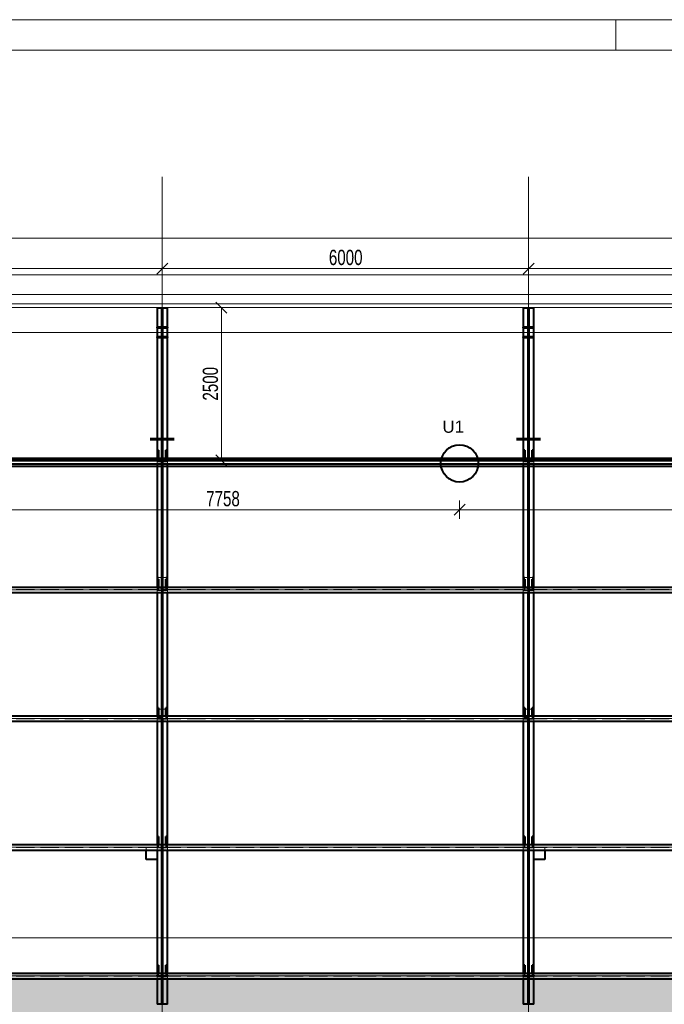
# Model space of a CAD drawing. Header units: metres. Extents: x 212 to 317, y 37 to 97.
# Tile 29 of 52: x 244 to 255, y 80 to 97. Entities that reach past the tile are written whole.
import ezdxf

# ---------------------------------------------------------------- set-up
doc = ezdxf.new("R2010")
doc.units = ezdxf.units.M
for name, pattern in [('__RA_15', [1.7, 1, -0.3, 0.1, -0.3]), ('__RA_2', [0.4, 0.3, -0.1]), ('__RA_4', [0.6, 0.3, -0.1, 0, -0.1, 0, -0.1])]:
    doc.linetypes.add(name, pattern=pattern)
for name, color, linetype, lineweight in [('OSY', 204, '__RA_15', 13), ('POPIS', 7, 'Continuous', 13), ('SRAFY', 254, 'Continuous', 18), ('Standard', 7, 'Continuous', 40), ('VYZTUZ', 11, 'Continuous', 50)]:
    doc.layers.add(name, color=color, linetype=linetype, lineweight=lineweight)
doc.styles.add('ARIAL', font='ARIAL.TTF')

msp = doc.modelspace()

# ---------------------------------------------------------------- hatches: boundary and pattern name
at = {"layer": 'Standard', "linetype": 'Continuous', "lineweight": 13}
msp.add_hatch(color=7, dxfattribs=at).paths.add_polyline_path([(225.682, 76.634), (291.2, 76.634), (288.775, 80.895), (228.108, 80.895)])

# ---------------------------------------------------------------- linework, layer by layer
at = {"layer": 'OSY', "color": 204, "linetype": 'Continuous', "lineweight": 13}
for p, q in [((246.441, 68.407), (246.441, 93.935)), ((252.441, 68.407), (252.441, 93.935)), ((217.354, 91.388), (298.452, 91.388)), ((217.354, 89.281), (298.452, 89.281)), ((217.354, 87.173), (298.452, 87.173)), ((217.354, 85.065), (298.452, 85.065)), ((217.354, 82.958), (298.452, 82.958)), ((217.354, 80.85), (298.452, 80.85))]:
    msp.add_line(p, q, dxfattribs=at)
at = {"layer": 'SRAFY', "color": 136, "linetype": 'Continuous', "lineweight": 18}
msp.add_line((253.869, 96.008), (253.869, 96.508), dxfattribs=at)
for points in [[(211.869, 37.108), (316.869, 37.108), (316.869, 96.508), (211.869, 96.508), (211.869, 37.108)], [(212.369, 37.608), (316.369, 37.608), (316.369, 96.008), (212.369, 96.008), (212.369, 37.608)]]:
    msp.add_lwpolyline(points, dxfattribs=at)
at = {"layer": 'Standard', "color": 204, "linetype": 'Continuous', "lineweight": 13}
for p, q in [((282.57, 92.008), (234.312, 92.008)), ((234.312, 91.858), (282.57, 91.858))]:
    msp.add_line(p, q, dxfattribs=at)
at = {"layer": 'Standard', "color": 7, "linetype": 'Continuous', "lineweight": 13}
msp.add_line((282.57, 91.793), (234.312, 91.793), dxfattribs=at)
at = {"layer": 'Standard', "color": 1, "linetype": 'Continuous', "lineweight": 40}
for p, q in [((246.355, 91.79), (246.355, 91.473)), ((246.355, 91.79), (246.435, 91.79)), ((246.435, 91.79), (246.447, 91.79)), ((246.435, 91.463), (246.435, 91.79)), ((246.447, 91.79), (246.527, 91.79)), ((246.447, 91.79), (246.447, 91.473)), ((246.527, 89.326), (246.527, 91.79)), ((252.355, 91.79), (252.355, 91.473)), ((252.355, 91.79), (252.435, 91.79)), ((252.435, 91.79), (252.447, 91.79)), ((252.435, 91.463), (252.435, 91.79)), ((252.447, 91.79), (252.527, 91.79)), ((252.447, 91.79), (252.447, 91.473)), ((252.527, 89.326), (252.527, 91.79)), ((246.355, 91.473), (246.355, 91.313)), ((246.355, 91.463), (246.355, 91.473)), ((246.525, 91.473), (246.355, 91.473)), ((246.355, 91.463), (246.525, 91.463)), ((246.435, 91.303), (246.435, 91.463)), ((246.447, 91.473), (246.447, 91.313)), ((246.525, 91.473), (246.525, 91.463)), ((252.355, 91.473), (252.355, 91.313)), ((252.355, 91.463), (252.355, 91.473)), ((252.525, 91.473), (252.355, 91.473)), ((252.355, 91.463), (252.525, 91.463)), ((252.435, 91.303), (252.435, 91.463)), ((252.447, 91.473), (252.447, 91.313)), ((252.525, 91.473), (252.525, 91.463)), ((246.355, 91.313), (246.355, 89.326)), ((246.525, 91.313), (246.355, 91.313)), ((246.355, 91.303), (246.355, 91.313)), ((246.355, 91.303), (246.525, 91.303)), ((246.435, 89.326), (246.435, 91.303)), ((246.447, 91.313), (246.447, 89.326)), ((246.525, 91.313), (246.525, 91.303)), ((252.355, 91.313), (252.355, 89.326)), ((252.525, 91.313), (252.355, 91.313)), ((252.355, 91.303), (252.355, 91.313)), ((252.355, 91.303), (252.525, 91.303)), ((252.435, 89.326), (252.435, 91.303)), ((252.447, 91.313), (252.447, 89.326)), ((252.525, 91.313), (252.525, 91.303)), ((246.447, 89.891), (246.435, 89.891)), ((252.447, 89.891), (252.435, 89.891)), ((246.345, 89.648), (246.345, 89.629)), ((246.537, 89.629), (246.537, 89.648)), ((252.345, 89.648), (252.345, 89.629)), ((252.537, 89.629), (252.537, 89.648)), ((246.355, 89.629), (246.345, 89.629)), ((246.345, 89.629), (246.345, 89.627)), ((246.537, 89.629), (246.527, 89.629)), ((246.537, 89.627), (246.537, 89.629)), ((252.355, 89.629), (252.345, 89.629)), ((252.345, 89.629), (252.345, 89.627)), ((252.537, 89.629), (252.527, 89.629)), ((252.537, 89.627), (252.537, 89.629)), ((240.447, 89.326), (246.435, 89.326)), ((246.373, 89.326), (246.373, 89.457)), ((246.381, 89.457), (246.373, 89.457)), ((246.381, 89.457), (246.381, 89.326)), ((246.435, 89.326), (246.435, 89.236)), ((246.447, 89.326), (252.435, 89.326)), ((246.447, 89.236), (246.447, 89.326)), ((246.509, 89.457), (246.501, 89.457)), ((246.501, 89.326), (246.501, 89.457)), ((246.509, 89.457), (246.509, 89.326)), ((252.373, 89.326), (252.373, 89.457)), ((252.381, 89.457), (252.373, 89.457)), ((252.381, 89.457), (252.381, 89.326)), ((252.435, 89.326), (252.435, 89.236)), ((252.447, 89.326), (258.435, 89.326)), ((252.447, 89.236), (252.447, 89.326)), ((252.509, 89.457), (252.501, 89.457)), ((252.501, 89.326), (252.501, 89.457)), ((252.509, 89.457), (252.509, 89.326)), ((281.117, 89.293), (235.766, 89.293)), ((281.059, 89.193), (235.824, 89.193)), ((240.447, 89.236), (246.435, 89.236)), ((246.355, 89.236), (246.355, 87.218)), ((246.447, 89.278), (246.435, 89.278)), ((246.435, 89.268), (246.447, 89.268)), ((246.435, 87.218), (246.435, 89.236)), ((246.447, 89.211), (246.435, 89.211)), ((246.447, 89.236), (246.447, 87.218)), ((246.447, 89.236), (252.435, 89.236)), ((246.527, 87.218), (246.527, 89.236)), ((252.355, 89.236), (252.355, 87.218)), ((252.447, 89.278), (252.435, 89.278)), ((252.435, 89.268), (252.447, 89.268)), ((252.435, 87.218), (252.435, 89.236)), ((252.447, 89.211), (252.435, 89.211)), ((252.447, 89.236), (252.447, 87.218)), ((252.447, 89.236), (258.435, 89.236)), ((252.527, 87.218), (252.527, 89.236)), ((246.447, 87.524), (246.435, 87.524)), ((252.447, 87.524), (252.435, 87.524)), ((246.373, 87.218), (246.373, 87.349)), ((246.381, 87.349), (246.373, 87.349)), ((246.381, 87.349), (246.381, 87.218)), ((246.509, 87.349), (246.501, 87.349)), ((246.501, 87.218), (246.501, 87.349)), ((246.509, 87.349), (246.509, 87.218)), ((252.373, 87.218), (252.373, 87.349)), ((252.381, 87.349), (252.373, 87.349)), ((252.381, 87.349), (252.381, 87.218)), ((252.509, 87.349), (252.501, 87.349)), ((252.501, 87.218), (252.501, 87.349)), ((252.509, 87.349), (252.509, 87.218)), ((240.447, 87.218), (246.435, 87.218)), ((240.447, 87.128), (246.435, 87.128)), ((246.355, 87.128), (246.355, 85.11)), ((246.435, 87.218), (246.435, 87.128)), ((246.447, 87.17), (246.435, 87.17)), ((246.435, 87.16), (246.447, 87.16)), ((246.435, 85.11), (246.435, 87.128)), ((246.447, 87.104), (246.435, 87.104)), ((246.447, 87.218), (252.435, 87.218)), ((246.447, 87.128), (246.447, 87.218)), ((246.447, 87.128), (246.447, 85.11)), ((246.447, 87.128), (252.435, 87.128)), ((246.527, 85.11), (246.527, 87.128)), ((252.355, 87.128), (252.355, 85.11)), ((252.435, 87.218), (252.435, 87.128)), ((252.447, 87.17), (252.435, 87.17)), ((252.435, 87.16), (252.447, 87.16)), ((252.435, 85.11), (252.435, 87.128)), ((252.447, 87.104), (252.435, 87.104)), ((252.447, 87.218), (258.435, 87.218)), ((252.447, 87.128), (252.447, 87.218)), ((252.447, 87.128), (252.447, 85.11)), ((252.447, 87.128), (258.435, 87.128)), ((252.527, 85.11), (252.527, 87.128)), ((246.447, 85.356), (246.435, 85.356)), ((252.447, 85.356), (252.435, 85.356)), ((246.373, 85.11), (246.373, 85.241)), ((246.381, 85.241), (246.373, 85.241)), ((246.381, 85.241), (246.381, 85.11)), ((246.509, 85.241), (246.501, 85.241)), ((246.501, 85.11), (246.501, 85.241)), ((246.509, 85.241), (246.509, 85.11)), ((252.373, 85.11), (252.373, 85.241)), ((252.381, 85.241), (252.373, 85.241)), ((252.381, 85.241), (252.381, 85.11)), ((252.509, 85.241), (252.501, 85.241)), ((252.501, 85.11), (252.501, 85.241)), ((252.509, 85.241), (252.509, 85.11)), ((240.447, 85.11), (246.435, 85.11)), ((240.447, 85.02), (246.435, 85.02)), ((246.355, 85.02), (246.355, 83.002)), ((246.435, 85.11), (246.435, 85.02)), ((246.447, 85.062), (246.435, 85.062)), ((246.435, 85.052), (246.447, 85.052)), ((246.435, 83.002), (246.435, 85.02)), ((246.447, 85.11), (252.435, 85.11)), ((246.447, 85.02), (246.447, 85.11)), ((246.447, 85.02), (246.447, 83.002)), ((246.447, 85.02), (252.435, 85.02)), ((246.527, 83.002), (246.527, 85.02)), ((252.355, 85.02), (252.355, 83.002)), ((252.435, 85.11), (252.435, 85.02)), ((252.447, 85.062), (252.435, 85.062)), ((252.435, 85.052), (252.447, 85.052)), ((252.435, 83.002), (252.435, 85.02)), ((252.447, 85.11), (258.435, 85.11)), ((252.447, 85.02), (252.447, 85.11)), ((252.447, 85.02), (252.447, 83.002)), ((252.447, 85.02), (258.435, 85.02)), ((252.527, 83.002), (252.527, 85.02)), ((246.447, 84.966), (246.435, 84.966)), ((252.447, 84.966), (252.435, 84.966)), ((246.447, 83.198), (246.435, 83.198)), ((252.447, 83.198), (252.435, 83.198)), ((246.373, 83.002), (246.373, 83.134)), ((246.381, 83.134), (246.373, 83.134)), ((246.381, 83.134), (246.381, 83.002)), ((246.509, 83.134), (246.501, 83.134)), ((246.501, 83.002), (246.501, 83.134)), ((246.509, 83.134), (246.509, 83.002)), ((252.373, 83.002), (252.373, 83.134)), ((252.381, 83.134), (252.373, 83.134)), ((252.381, 83.134), (252.381, 83.002)), ((252.509, 83.134), (252.501, 83.134)), ((252.501, 83.002), (252.501, 83.134)), ((252.509, 83.134), (252.509, 83.002)), ((240.447, 83.002), (246.435, 83.002)), ((240.447, 82.912), (246.435, 82.912)), ((246.175, 82.758), (246.175, 82.912)), ((246.355, 82.912), (246.355, 82.758)), ((246.355, 82.912), (246.355, 82.758)), ((246.435, 83.002), (246.435, 82.912)), ((246.447, 82.955), (246.435, 82.955)), ((246.435, 82.945), (246.447, 82.945)), ((246.435, 80.895), (246.435, 82.912)), ((246.447, 82.908), (246.435, 82.908)), ((246.447, 83.002), (252.435, 83.002)), ((246.447, 82.912), (246.447, 83.002)), ((246.447, 82.912), (246.447, 80.895)), ((246.447, 82.912), (252.435, 82.912)), ((246.527, 80.895), (246.527, 82.912)), ((252.355, 82.912), (252.355, 80.895)), ((252.435, 83.002), (252.435, 82.912)), ((252.447, 82.955), (252.435, 82.955)), ((252.435, 82.945), (252.447, 82.945)), ((252.435, 80.895), (252.435, 82.912)), ((252.447, 82.908), (252.435, 82.908)), ((252.447, 83.002), (258.435, 83.002)), ((252.447, 82.912), (252.447, 83.002)), ((252.447, 82.912), (252.447, 80.895)), ((252.447, 82.912), (258.435, 82.912)), ((252.527, 82.758), (252.527, 82.912)), ((252.527, 82.758), (252.527, 82.912)), ((252.707, 82.912), (252.707, 82.758)), ((246.355, 82.758), (246.175, 82.758)), ((246.355, 82.758), (246.355, 80.895)), ((252.527, 80.895), (252.527, 82.758)), ((252.707, 82.758), (252.527, 82.758)), ((246.447, 81.131), (246.435, 81.131)), ((252.447, 81.131), (252.435, 81.131)), ((246.373, 80.895), (246.373, 81.026)), ((246.381, 81.026), (246.373, 81.026)), ((246.381, 81.026), (246.381, 80.895)), ((246.509, 81.026), (246.501, 81.026)), ((246.501, 80.895), (246.501, 81.026)), ((246.509, 81.026), (246.509, 80.895)), ((252.373, 80.895), (252.373, 81.026)), ((252.381, 81.026), (252.373, 81.026)), ((252.381, 81.026), (252.381, 80.895)), ((252.509, 81.026), (252.501, 81.026)), ((252.501, 80.895), (252.501, 81.026)), ((252.509, 81.026), (252.509, 80.895)), ((240.447, 80.895), (246.435, 80.895)), ((240.447, 80.805), (246.435, 80.805)), ((246.355, 80.805), (246.355, 80.39)), ((246.435, 80.895), (246.435, 80.805)), ((246.447, 80.847), (246.435, 80.847)), ((246.435, 80.837), (246.447, 80.837)), ((246.435, 80.39), (246.435, 80.805)), ((246.447, 80.895), (252.435, 80.895)), ((246.447, 80.805), (246.447, 80.895)), ((246.447, 80.805), (246.447, 80.39)), ((246.447, 80.805), (252.435, 80.805)), ((246.527, 80.39), (246.527, 80.805)), ((252.355, 80.805), (252.355, 80.39)), ((252.435, 80.895), (252.435, 80.805)), ((252.447, 80.847), (252.435, 80.847)), ((252.435, 80.837), (252.447, 80.837)), ((252.435, 80.39), (252.435, 80.805)), ((252.447, 80.895), (258.435, 80.895)), ((252.447, 80.805), (252.447, 80.895)), ((252.447, 80.805), (252.447, 80.39)), ((252.447, 80.805), (258.435, 80.805)), ((252.527, 80.39), (252.527, 80.805)), ((246.447, 80.571), (246.435, 80.571)), ((252.447, 80.571), (252.435, 80.571)), ((246.435, 80.39), (246.355, 80.39)), ((246.527, 80.39), (246.447, 80.39)), ((252.435, 80.39), (252.355, 80.39)), ((252.527, 80.39), (252.447, 80.39))]:
    msp.add_line(p, q, dxfattribs=at)
at = {"layer": 'Standard', "color": 136, "linetype": '__RA_2', "lineweight": 18}
for p, q in [((246.425, 80.39), (246.425, 91.79)), ((246.457, 91.79), (246.457, 80.39)), ((252.425, 80.39), (252.425, 91.79)), ((252.457, 91.79), (252.457, 80.39)), ((246.453, 91.463), (246.447, 91.463)), ((246.453, 91.416), (246.453, 91.463)), ((246.453, 91.463), (246.453, 91.463)), ((252.453, 91.463), (252.447, 91.463)), ((252.453, 91.416), (252.453, 91.463)), ((252.453, 91.463), (252.453, 91.463)), ((246.447, 91.31), (246.435, 91.31)), ((252.447, 91.31), (252.435, 91.31)), ((246.435, 89.629), (246.355, 89.629)), ((246.527, 89.629), (246.447, 89.629)), ((252.435, 89.629), (252.355, 89.629)), ((252.527, 89.629), (252.447, 89.629)), ((246.355, 89.326), (246.355, 89.278)), ((246.373, 89.344), (246.381, 89.344)), ((246.373, 89.283), (246.373, 89.326)), ((246.381, 89.326), (246.381, 89.283)), ((246.501, 89.344), (246.509, 89.344)), ((246.501, 89.283), (246.501, 89.326)), ((246.509, 89.326), (246.509, 89.283)), ((246.527, 89.236), (246.527, 89.326)), ((252.355, 89.326), (252.355, 89.278)), ((252.373, 89.344), (252.381, 89.344)), ((252.373, 89.283), (252.373, 89.326)), ((252.381, 89.326), (252.381, 89.283)), ((252.501, 89.344), (252.509, 89.344)), ((252.501, 89.283), (252.501, 89.326)), ((252.509, 89.326), (252.509, 89.283)), ((252.527, 89.236), (252.527, 89.326)), ((240.447, 89.283), (246.435, 89.283)), ((240.447, 89.278), (246.435, 89.278)), ((246.355, 89.268), (246.355, 89.278)), ((246.355, 89.268), (246.355, 89.236)), ((246.355, 89.268), (246.435, 89.268)), ((246.375, 89.309), (246.375, 89.309)), ((246.435, 89.309), (246.375, 89.309)), ((246.375, 89.309), (246.375, 89.308)), ((246.507, 89.309), (246.447, 89.309)), ((246.447, 89.283), (252.435, 89.283)), ((246.447, 89.278), (252.435, 89.278)), ((246.447, 89.268), (246.525, 89.268)), ((246.507, 89.308), (246.507, 89.309)), ((246.507, 89.309), (246.507, 89.309)), ((246.525, 89.278), (246.525, 89.268)), ((252.355, 89.268), (252.355, 89.278)), ((252.355, 89.268), (252.355, 89.236)), ((252.355, 89.268), (252.435, 89.268)), ((252.375, 89.309), (252.375, 89.309)), ((252.435, 89.309), (252.375, 89.309)), ((252.375, 89.309), (252.375, 89.308)), ((252.507, 89.309), (252.447, 89.309)), ((252.447, 89.283), (258.435, 89.283)), ((252.447, 89.278), (258.435, 89.278)), ((252.447, 89.268), (252.525, 89.268)), ((252.507, 89.308), (252.507, 89.309)), ((252.507, 89.309), (252.507, 89.309)), ((252.525, 89.278), (252.525, 89.268)), ((246.373, 87.236), (246.381, 87.236)), ((246.375, 87.385), (246.375, 87.376)), ((246.435, 87.376), (246.375, 87.376)), ((246.375, 87.376), (246.375, 87.374)), ((246.507, 87.376), (246.447, 87.376)), ((246.501, 87.236), (246.509, 87.236)), ((246.507, 87.376), (246.507, 87.385)), ((246.507, 87.374), (246.507, 87.376)), ((252.373, 87.236), (252.381, 87.236)), ((252.375, 87.385), (252.375, 87.376)), ((252.435, 87.376), (252.375, 87.376)), ((252.375, 87.376), (252.375, 87.374)), ((252.507, 87.376), (252.447, 87.376)), ((252.501, 87.236), (252.509, 87.236)), ((252.507, 87.376), (252.507, 87.385)), ((252.507, 87.374), (252.507, 87.376)), ((240.447, 87.176), (246.435, 87.176)), ((240.447, 87.17), (246.435, 87.17)), ((246.355, 87.218), (246.355, 87.17)), ((246.355, 87.16), (246.355, 87.17)), ((246.355, 87.16), (246.355, 87.128)), ((246.355, 87.16), (246.435, 87.16)), ((246.373, 87.176), (246.373, 87.218)), ((246.375, 87.202), (246.375, 87.202)), ((246.435, 87.202), (246.375, 87.202)), ((246.375, 87.202), (246.375, 87.2)), ((246.381, 87.218), (246.381, 87.176)), ((246.507, 87.202), (246.447, 87.202)), ((246.447, 87.176), (252.435, 87.176)), ((246.447, 87.17), (252.435, 87.17)), ((246.447, 87.16), (246.525, 87.16)), ((246.501, 87.176), (246.501, 87.218)), ((246.507, 87.2), (246.507, 87.202)), ((246.507, 87.202), (246.507, 87.202)), ((246.509, 87.218), (246.509, 87.176)), ((246.525, 87.17), (246.525, 87.16)), ((246.527, 87.128), (246.527, 87.218)), ((252.355, 87.218), (252.355, 87.17)), ((252.355, 87.16), (252.355, 87.17)), ((252.355, 87.16), (252.355, 87.128)), ((252.355, 87.16), (252.435, 87.16)), ((252.373, 87.176), (252.373, 87.218)), ((252.375, 87.202), (252.375, 87.202)), ((252.435, 87.202), (252.375, 87.202)), ((252.375, 87.202), (252.375, 87.2)), ((252.381, 87.218), (252.381, 87.176)), ((252.507, 87.202), (252.447, 87.202)), ((252.447, 87.176), (258.435, 87.176)), ((252.447, 87.17), (258.435, 87.17)), ((252.447, 87.16), (252.525, 87.16)), ((252.501, 87.176), (252.501, 87.218)), ((252.507, 87.2), (252.507, 87.202)), ((252.507, 87.202), (252.507, 87.202)), ((252.509, 87.218), (252.509, 87.176)), ((252.525, 87.17), (252.525, 87.16)), ((252.527, 87.128), (252.527, 87.218)), ((246.375, 85.221), (246.375, 85.22)), ((246.435, 85.22), (246.375, 85.22)), ((246.375, 85.22), (246.375, 85.219)), ((246.427, 85.144), (246.427, 85.143)), ((246.427, 85.143), (246.427, 85.091)), ((246.435, 85.143), (246.427, 85.143)), ((246.507, 85.22), (246.447, 85.22)), ((246.507, 85.22), (246.507, 85.221)), ((246.507, 85.219), (246.507, 85.22)), ((252.375, 85.221), (252.375, 85.22)), ((252.435, 85.22), (252.375, 85.22)), ((252.375, 85.22), (252.375, 85.219)), ((252.427, 85.144), (252.427, 85.143)), ((252.427, 85.143), (252.427, 85.091)), ((252.435, 85.143), (252.427, 85.143)), ((252.507, 85.22), (252.447, 85.22)), ((252.507, 85.22), (252.507, 85.221)), ((252.507, 85.219), (252.507, 85.22)), ((240.447, 85.068), (246.435, 85.068)), ((240.447, 85.062), (246.435, 85.062)), ((246.355, 85.11), (246.355, 85.062)), ((246.355, 85.052), (246.355, 85.062)), ((246.355, 85.052), (246.355, 85.02)), ((246.355, 85.052), (246.435, 85.052)), ((246.373, 85.128), (246.381, 85.128)), ((246.373, 85.068), (246.373, 85.11)), ((246.375, 85.092), (246.375, 85.091)), ((246.427, 85.091), (246.375, 85.091)), ((246.375, 85.091), (246.375, 85.083)), ((246.375, 85.083), (246.435, 85.083)), ((246.381, 85.11), (246.381, 85.068)), ((246.447, 85.068), (252.435, 85.068)), ((246.507, 85.063), (246.447, 85.063)), ((246.447, 85.062), (252.435, 85.062)), ((246.447, 85.052), (246.525, 85.052)), ((246.455, 85.056), (246.455, 85.055)), ((246.455, 85.02), (246.455, 85.055)), ((246.455, 85.055), (246.507, 85.055)), ((246.501, 85.128), (246.509, 85.128)), ((246.501, 85.068), (246.501, 85.11)), ((246.507, 85.063), (246.507, 85.064)), ((246.507, 85.055), (246.507, 85.063)), ((246.509, 85.11), (246.509, 85.068)), ((246.525, 85.062), (246.525, 85.052)), ((246.527, 85.02), (246.527, 85.11)), ((252.355, 85.11), (252.355, 85.062)), ((252.355, 85.052), (252.355, 85.062)), ((252.355, 85.052), (252.355, 85.02)), ((252.355, 85.052), (252.435, 85.052)), ((252.373, 85.128), (252.381, 85.128)), ((252.373, 85.068), (252.373, 85.11)), ((252.375, 85.092), (252.375, 85.091)), ((252.427, 85.091), (252.375, 85.091)), ((252.375, 85.091), (252.375, 85.083)), ((252.375, 85.083), (252.435, 85.083)), ((252.381, 85.11), (252.381, 85.068)), ((252.447, 85.068), (258.435, 85.068)), ((252.507, 85.063), (252.447, 85.063)), ((252.447, 85.062), (258.435, 85.062)), ((252.447, 85.052), (252.525, 85.052)), ((252.455, 85.056), (252.455, 85.055)), ((252.455, 85.02), (252.455, 85.055)), ((252.455, 85.055), (252.507, 85.055)), ((252.501, 85.128), (252.509, 85.128)), ((252.501, 85.068), (252.501, 85.11)), ((252.507, 85.063), (252.507, 85.064)), ((252.507, 85.055), (252.507, 85.063)), ((252.509, 85.11), (252.509, 85.068)), ((252.525, 85.062), (252.525, 85.052)), ((252.527, 85.02), (252.527, 85.11)), ((240.447, 82.96), (246.435, 82.96)), ((240.447, 82.955), (246.435, 82.955)), ((246.355, 82.959), (246.175, 82.959)), ((246.175, 82.912), (246.175, 82.959)), ((246.355, 83.002), (246.355, 82.959)), ((246.355, 82.959), (246.355, 82.955)), ((246.355, 82.959), (246.355, 82.955)), ((246.355, 82.945), (246.355, 82.955)), ((246.355, 82.945), (246.355, 82.912)), ((246.355, 82.945), (246.355, 82.912)), ((246.355, 82.945), (246.435, 82.945)), ((246.373, 83.021), (246.381, 83.021)), ((246.373, 82.96), (246.373, 83.002)), ((246.381, 83.002), (246.381, 82.96)), ((246.427, 83.016), (246.427, 83.016)), ((246.435, 83.016), (246.427, 83.016)), ((246.427, 83.016), (246.427, 82.985)), ((246.455, 83.016), (246.447, 83.016)), ((246.447, 82.96), (252.435, 82.96)), ((246.447, 82.955), (252.435, 82.955)), ((246.447, 82.945), (246.525, 82.945)), ((246.455, 82.985), (246.455, 83.016)), ((246.455, 83.016), (246.455, 83.016)), ((246.501, 83.021), (246.509, 83.021)), ((246.501, 82.96), (246.501, 83.002)), ((246.509, 83.002), (246.509, 82.96)), ((246.525, 82.955), (246.525, 82.945)), ((246.527, 82.912), (246.527, 83.002)), ((252.355, 83.002), (252.355, 82.955)), ((252.355, 82.945), (252.355, 82.955)), ((252.355, 82.945), (252.355, 82.912)), ((252.355, 82.945), (252.435, 82.945)), ((252.373, 83.021), (252.381, 83.021)), ((252.373, 82.96), (252.373, 83.002)), ((252.381, 83.002), (252.381, 82.96)), ((252.427, 83.016), (252.427, 83.016)), ((252.435, 83.016), (252.427, 83.016)), ((252.427, 83.016), (252.427, 82.985)), ((252.455, 83.016), (252.447, 83.016)), ((252.447, 82.96), (258.435, 82.96)), ((252.447, 82.955), (258.435, 82.955)), ((252.447, 82.945), (252.525, 82.945)), ((252.455, 82.985), (252.455, 83.016)), ((252.455, 83.016), (252.455, 83.016)), ((252.501, 83.021), (252.509, 83.021)), ((252.501, 82.96), (252.501, 83.002)), ((252.509, 83.002), (252.509, 82.96)), ((252.525, 82.955), (252.525, 82.945)), ((252.527, 82.959), (252.527, 83.002)), ((252.527, 82.912), (252.527, 82.959)), ((252.707, 82.959), (252.527, 82.959)), ((252.527, 82.912), (252.527, 82.959)), ((252.707, 82.959), (252.707, 82.912)), ((246.175, 82.758), (246.355, 82.758)), ((252.527, 82.758), (252.707, 82.758)), ((246.427, 81.028), (246.427, 81.014)), ((246.435, 81.014), (246.427, 81.014)), ((246.427, 81.014), (246.427, 81.001)), ((252.427, 81.028), (252.427, 81.014)), ((252.435, 81.014), (252.427, 81.014)), ((252.427, 81.014), (252.427, 81.001)), ((240.447, 80.853), (246.435, 80.853)), ((240.447, 80.847), (246.435, 80.847)), ((246.345, 80.857), (246.345, 80.864)), ((246.345, 80.857), (246.345, 80.845)), ((246.435, 80.857), (246.345, 80.857)), ((246.345, 80.845), (246.435, 80.845)), ((246.355, 80.895), (246.355, 80.847)), ((246.355, 80.837), (246.355, 80.847)), ((246.355, 80.837), (246.355, 80.805)), ((246.355, 80.837), (246.435, 80.837)), ((246.373, 80.913), (246.381, 80.913)), ((246.373, 80.853), (246.373, 80.895)), ((246.381, 80.895), (246.381, 80.853)), ((246.425, 80.863), (246.435, 80.863)), ((246.435, 80.851), (246.425, 80.851)), ((246.447, 80.863), (246.457, 80.863)), ((246.537, 80.857), (246.447, 80.857)), ((246.447, 80.853), (252.435, 80.853)), ((246.457, 80.851), (246.447, 80.851)), ((246.447, 80.847), (252.435, 80.847)), ((246.447, 80.845), (246.537, 80.845)), ((246.447, 80.837), (246.525, 80.837)), ((246.501, 80.913), (246.509, 80.913)), ((246.501, 80.853), (246.501, 80.895)), ((246.509, 80.895), (246.509, 80.853)), ((246.525, 80.847), (246.525, 80.837)), ((246.527, 80.805), (246.527, 80.895)), ((246.537, 80.864), (246.537, 80.857)), ((246.537, 80.857), (246.537, 80.845)), ((252.345, 80.857), (252.345, 80.864)), ((252.345, 80.857), (252.345, 80.845)), ((252.435, 80.857), (252.345, 80.857)), ((252.345, 80.845), (252.435, 80.845)), ((252.355, 80.895), (252.355, 80.847)), ((252.355, 80.837), (252.355, 80.847)), ((252.355, 80.837), (252.355, 80.805)), ((252.355, 80.837), (252.435, 80.837)), ((252.373, 80.913), (252.381, 80.913)), ((252.373, 80.853), (252.373, 80.895)), ((252.381, 80.895), (252.381, 80.853)), ((252.425, 80.863), (252.435, 80.863)), ((252.435, 80.851), (252.425, 80.851)), ((252.447, 80.863), (252.457, 80.863)), ((252.537, 80.857), (252.447, 80.857)), ((252.447, 80.853), (258.435, 80.853)), ((252.457, 80.851), (252.447, 80.851)), ((252.447, 80.847), (258.435, 80.847)), ((252.447, 80.845), (252.537, 80.845)), ((252.447, 80.837), (252.525, 80.837)), ((252.501, 80.913), (252.509, 80.913)), ((252.501, 80.853), (252.501, 80.895)), ((252.509, 80.895), (252.509, 80.853)), ((252.525, 80.847), (252.525, 80.837)), ((252.527, 80.805), (252.527, 80.895)), ((252.537, 80.864), (252.537, 80.857)), ((252.537, 80.857), (252.537, 80.845)), ((246.447, 80.71), (246.455, 80.71)), ((246.455, 80.71), (246.455, 80.728)), ((246.455, 80.697), (246.455, 80.71)), ((252.447, 80.71), (252.455, 80.71)), ((252.455, 80.71), (252.455, 80.728)), ((252.455, 80.697), (252.455, 80.71))]:
    msp.add_line(p, q, dxfattribs=at)
at = {"layer": 'Standard', "color": 1, "linetype": '__RA_4', "lineweight": 40}
for p, q in [((246.245, 89.648), (246.455, 89.648)), ((246.427, 89.648), (246.637, 89.648)), ((252.245, 89.648), (252.455, 89.648)), ((252.427, 89.648), (252.637, 89.648)), ((246.455, 89.627), (246.245, 89.627)), ((246.637, 89.627), (246.427, 89.627)), ((252.455, 89.627), (252.245, 89.627)), ((252.637, 89.627), (252.427, 89.627))]:
    msp.add_line(p, q, dxfattribs=at)
at = {"layer": 'Standard', "color": 7, "linetype": 'Continuous', "lineweight": 13}
msp.add_lwpolyline([(217.254, 69.903), (298.552, 69.903), (298.552, 92.332), (217.254, 92.332), (217.254, 69.903)], dxfattribs=at)
at = {"layer": 'Standard', "color": 1, "linetype": 'Continuous', "lineweight": 40}
msp.add_circle((251.311, 89.243), 0.306, dxfattribs=at)
at = {"layer": 'VYZTUZ', "color": 171, "linetype": 'Continuous', "lineweight": 18}
for p, q in [((234.312, 92.933), (282.57, 92.933)), ((246.441, 92.433), (246.441, 92.583)), ((252.441, 92.433), (252.441, 92.583)), ((240.441, 92.433), (246.441, 92.433)), ((246.351, 92.343), (246.531, 92.523)), ((246.441, 92.433), (246.441, 92.283)), ((246.441, 92.433), (252.441, 92.433)), ((252.351, 92.343), (252.531, 92.523)), ((252.441, 92.433), (252.441, 92.283)), ((252.441, 92.433), (258.441, 92.433)), ((247.411, 91.793), (247.261, 91.793)), ((247.501, 91.703), (247.321, 91.883)), ((247.411, 91.793), (247.561, 91.793)), ((247.501, 89.203), (247.321, 89.383)), ((247.411, 89.293), (247.261, 89.293)), ((247.411, 89.293), (247.561, 89.293)), ((251.221, 88.393), (251.401, 88.573)), ((251.311, 88.483), (251.311, 88.633)), ((243.553, 88.483), (251.311, 88.483)), ((251.311, 88.483), (251.311, 88.333)), ((251.311, 88.483), (259.069, 88.483)), ((228.108, 81.474), (288.775, 81.474))]:
    msp.add_line(p, q, dxfattribs=at)
msp.add_lwpolyline([(247.411, 89.293), (247.411, 90.149), (247.411, 90.149), (247.411, 91.793)], dxfattribs=at)

# ---------------------------------------------------------------- texts
at = {"layer": 'POPIS', "color": 204, "linetype": 'Continuous', "lineweight": 13, "insert": (251.031, 89.741), "char_height": 0.2, "width": 0.09912, "attachment_point": 7, "style": 'ARIAL'}
msp.add_mtext('\\W0.99;U1', dxfattribs=at)
at = {"layer": 'VYZTUZ', "color": 171, "linetype": 'Continuous', "lineweight": 18, "char_height": 0.25, "width": 0.08929, "attachment_point": 7, "style": 'ARIAL'}
for s, insert in [('\\W0.71;6000', (249.17, 92.487)), ('\\W0.71;7758', (247.16, 88.537))]:
    msp.add_mtext(s, dxfattribs=dict(at, insert=insert))
at = {"layer": 'VYZTUZ', "color": 171, "linetype": 'Continuous', "lineweight": 18, "insert": (247.357, 90.271), "char_height": 0.25, "width": 0.08929, "attachment_point": 7, "rotation": 90, "style": 'ARIAL'}
msp.add_mtext('\\W0.71;2500', dxfattribs=at)

doc.saveas('drawing.dxf')
